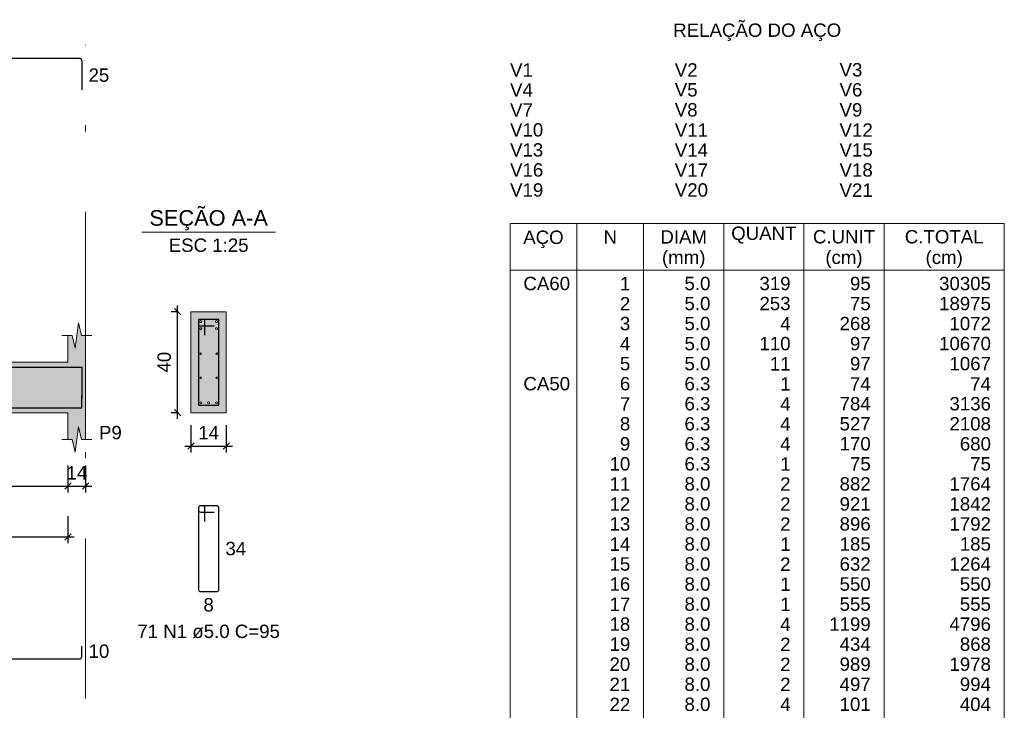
# Model space of a CAD drawing. Header units: millimetres. Extents: x 1434 to 2277, y -793 to -278.
# Tile 110 of 111: x 1911 to 1927, y -365 to -354. Entities that reach past the tile are written whole.
import ezdxf

# ---------------------------------------------------------------- set-up
doc = ezdxf.new("R2010")
doc.units = ezdxf.units.MM
doc.linetypes.add('DASHDOT', pattern=[25.4, 12.7, -6.35, 0, -6.35])
for name, color, linetype, lineweight in [('Descrição da armadura', 7, 'Continuous', 5), ('DT-Barras na forma', 1, 'Continuous', 30), ('DT-Barras no corte', 5, 'Continuous', 5), ('DT-Barras rebatidas', 1, 'Continuous', 30), ('DT-Cotas', 9, 'Continuous', 5), ('DT-Forma', 5, 'Continuous', 5), ('DT-Hachura forma vigas', 252, 'Continuous', 5), ('DT-Hachura seção vigas', 252, 'Continuous', 5), ('DT-Pontilhado', 9, 'DASHDOT', 5), ('DT-Relação do aço', 250, 'Continuous', 5), ('DT-Textos', 7, 'Continuous', 5), ('Textos armaduras', 7, 'Continuous', 5)]:
    doc.layers.add(name, color=color, linetype=linetype, lineweight=lineweight)
doc.styles.add('ARIAL', font='arial.ttf')
doc.styles.get("Standard").update_dxf_attribs({"font": 'arial.ttf'})
doc.dimstyles.new('UM_25.000000', dxfattribs={"dimtxt": 0.18, "dimasz": 0.1, "dimexe": 0.1, "dimexo": 0.2, "dimgap": 0, "dimtad": 1, "dimtih": 1, "dimtoh": 1, "dimdec": 1, "dimlfac": 25, "dimzin": 0, "dimdsep": 46, "dimtxsty": 'Standard', "dimcen": 0.09, "dimdle": 0.1, "dimadec": 1, "dimazin": 2, "dimtfac": 1, "dimtdec": 4, "dimtofl": 0, "dimtmove": 0, "dimatfit": 3, "dimfxl": 1, "dimtolj": 1, "dimarcsym": 0})
doc.dimstyles.new('UM_50.000000', dxfattribs={"dimtxt": 0.18, "dimasz": 0.1, "dimexe": 0.1, "dimexo": 0.2, "dimgap": 0, "dimtad": 1, "dimtih": 1, "dimtoh": 1, "dimdec": 1, "dimlfac": 50, "dimzin": 0, "dimdsep": 46, "dimtxsty": 'Standard', "dimcen": 0.09, "dimdle": 0.1, "dimadec": 1, "dimazin": 2, "dimtfac": 1, "dimtdec": 4, "dimtofl": 0, "dimtmove": 0, "dimatfit": 3, "dimfxl": 1, "dimtolj": 1, "dimarcsym": 0})

# ---------------------------------------------------------------- blocks, each defined once
blk = doc.blocks.new('_Oblique')
at = {"color": 0, "linetype": 'ByBlock', "lineweight": -2}
blk.add_line((-0.5, -0.5), (0.5, 0.5), dxfattribs=at)
blk = doc.blocks.new('*D1434')
at = {"layer": 'DT-Cotas', "color": 0, "lineweight": -2, "transparency": 16777216}
for p, q in [((1907.958, -361.309), (1907.958, -361.738)), ((1912.117, -361.309), (1912.117, -361.738)), ((1907.858, -361.638), (1912.217, -361.638))]:
    blk.add_line(p, q, dxfattribs=at)
at = {"layer": 'DT-Cotas', "color": 0, "lineweight": -2, "transparency": 16777216, "xscale": 0.1, "yscale": 0.1, "zscale": 0.1, "rotation": 180}
blk.add_blockref('_Oblique', (1907.958, -361.638), dxfattribs=at)
at = {"layer": 'DT-Cotas', "color": 0, "lineweight": -2, "transparency": 16777216, "xscale": 0.1, "yscale": 0.1, "zscale": 0.1}
blk.add_blockref('_Oblique', (1912.117, -361.638), dxfattribs=at)
at = {"layer": 'DT-Cotas', "color": 7, "transparency": 16777216, "insert": (1910.037, -361.427), "char_height": 0.2118, "attachment_point": 5, "rotation": 0.0057, "style": 'ARIAL'}
blk.add_mtext('\\A1;208', dxfattribs=at)
blk = doc.blocks.new('*D1435')
at = {"layer": 'DT-Cotas', "color": 0, "lineweight": -2, "transparency": 16777216}
for p, q in [((1912.117, -361.309), (1912.117, -361.738)), ((1912.397, -361.309), (1912.397, -361.738)), ((1912.017, -361.638), (1912.497, -361.638))]:
    blk.add_line(p, q, dxfattribs=at)
at = {"layer": 'DT-Cotas', "color": 0, "lineweight": -2, "transparency": 16777216, "xscale": 0.1, "yscale": 0.1, "zscale": 0.1, "rotation": 180}
blk.add_blockref('_Oblique', (1912.117, -361.638), dxfattribs=at)
at = {"layer": 'DT-Cotas', "color": 0, "lineweight": -2, "transparency": 16777216, "xscale": 0.1, "yscale": 0.1, "zscale": 0.1}
blk.add_blockref('_Oblique', (1912.397, -361.638), dxfattribs=at)
at = {"layer": 'DT-Cotas', "color": 7, "transparency": 16777216, "insert": (1912.257, -361.427), "char_height": 0.2118, "attachment_point": 5, "rotation": 0.0057, "style": 'ARIAL'}
blk.add_mtext('\\A1;14', dxfattribs=at)
blk = doc.blocks.new('*D1440')
at = {"layer": 'DT-Cotas', "color": 0, "lineweight": -2, "transparency": 16777216}
for p, q in [((1907.958, -362.114), (1907.958, -362.543)), ((1912.117, -362.114), (1912.117, -362.543)), ((1907.858, -362.443), (1912.217, -362.443))]:
    blk.add_line(p, q, dxfattribs=at)
at = {"layer": 'DT-Cotas', "color": 0, "lineweight": -2, "transparency": 16777216, "xscale": 0.1, "yscale": 0.1, "zscale": 0.1, "rotation": 180}
blk.add_blockref('_Oblique', (1907.958, -362.443), dxfattribs=at)
at = {"layer": 'DT-Cotas', "color": 0, "lineweight": -2, "transparency": 16777216, "xscale": 0.1, "yscale": 0.1, "zscale": 0.1}
blk.add_blockref('_Oblique', (1912.117, -362.443), dxfattribs=at)
at = {"layer": 'DT-Cotas', "color": 7, "transparency": 16777216, "insert": (1910.037, -362.231), "char_height": 0.2118, "attachment_point": 5, "rotation": 0.0057, "style": 'ARIAL'}
blk.add_mtext('\\A1;208', dxfattribs=at)
blk = doc.blocks.new('*D1424')
at = {"layer": 'DT-Cotas', "color": 0, "lineweight": -2, "transparency": 16777216}
for p, q in [((1913.867, -358.873), (1913.755, -358.873)), ((1913.855, -360.573), (1913.855, -358.773)), ((1913.867, -360.473), (1913.755, -360.473))]:
    blk.add_line(p, q, dxfattribs=at)
at = {"layer": 'DT-Cotas', "color": 0, "lineweight": -2, "transparency": 16777216, "xscale": 0.1, "yscale": 0.1, "zscale": 0.1}
for p, rotation in [((1913.855, -358.873), 90), ((1913.855, -360.473), 270)]:
    blk.add_blockref('_Oblique', p, dxfattribs=dict(at, rotation=rotation))
at = {"layer": 'DT-Cotas', "color": 7, "transparency": 16777216, "insert": (1913.643, -359.673), "char_height": 0.2118, "attachment_point": 5, "rotation": 90, "style": 'ARIAL'}
blk.add_mtext('\\A1;40', dxfattribs=at)
blk = doc.blocks.new('*D1425')
at = {"layer": 'DT-Cotas', "color": 0, "lineweight": -2, "transparency": 16777216}
for p, q in [((1914.067, -360.673), (1914.067, -361.103)), ((1914.627, -360.673), (1914.627, -361.103)), ((1913.967, -361.003), (1914.727, -361.003))]:
    blk.add_line(p, q, dxfattribs=at)
at = {"layer": 'DT-Cotas', "color": 0, "lineweight": -2, "transparency": 16777216, "xscale": 0.1, "yscale": 0.1, "zscale": 0.1, "rotation": 180}
blk.add_blockref('_Oblique', (1914.067, -361.003), dxfattribs=at)
at = {"layer": 'DT-Cotas', "color": 0, "lineweight": -2, "transparency": 16777216, "xscale": 0.1, "yscale": 0.1, "zscale": 0.1}
blk.add_blockref('_Oblique', (1914.627, -361.003), dxfattribs=at)
at = {"layer": 'DT-Cotas', "color": 7, "transparency": 16777216, "insert": (1914.347, -360.791), "char_height": 0.2118, "attachment_point": 5, "rotation": 0.0057, "style": 'ARIAL'}
blk.add_mtext('\\A1;14', dxfattribs=at)

msp = doc.modelspace()

# ---------------------------------------------------------------- hatches: boundary and pattern name
at = {"layer": 'DT-Hachura forma vigas', "linetype": 'Continuous'}
msp.add_hatch(color=256, dxfattribs=at).paths.add_polyline_path([(1902.6058, -360.3735), (1902.2058, -360.3735), (1902.2058, -359.6735), (1900.0608, -359.6735), (1899.4608, -359.6735), (1895.9608, -359.6735), (1895.9608, -360.4735), (1899.4608, -360.4735), (1899.4608, -360.8971), (1899.6858, -360.8971), (1899.7358, -361.0971), (1899.7858, -360.6971), (1899.8358, -360.8971), (1900.0608, -360.8971), (1900.0608, -360.4735), (1902.2058, -360.4735), (1902.6058, -360.4735), (1907.3576, -360.4735), (1907.3576, -360.8971), (1907.5826, -360.8971), (1907.6326, -361.0971), (1907.6826, -360.6971), (1907.7326, -360.8971), (1907.9576, -360.8971), (1907.9576, -360.4735), (1912.1168, -360.4735), (1912.1168, -360.8971), (1912.1818, -360.8971), (1912.2318, -361.0971), (1912.2818, -360.6971), (1912.3318, -360.8971), (1912.3968, -360.8971), (1912.3968, -360.4735), (1912.3968, -359.6735), (1912.3968, -359.2499), (1912.3318, -359.2499), (1912.2818, -359.0499), (1912.2318, -359.4499), (1912.1818, -359.2499), (1912.1168, -359.2499), (1912.1168, -359.6735), (1907.9576, -359.6735), (1907.9576, -359.2499), (1907.7326, -359.2499), (1907.6826, -359.0499), (1907.6326, -359.4499), (1907.5826, -359.2499), (1907.3576, -359.2499), (1907.3576, -359.6735), (1902.6058, -359.6735), (1902.6058, -360.3735)])
at = {"layer": 'DT-Hachura seção vigas', "linetype": 'Continuous'}
msp.add_hatch(color=256, dxfattribs=at).paths.add_polyline_path([(1914.0669, -360.4735), (1914.0669, -360.4735), (1914.6269, -360.4735), (1914.6269, -358.8735), (1914.0669, -358.8735), (1914.0669, -360.4735)])

# ---------------------------------------------------------------- linework, layer by layer
at = {"layer": 'DT-Barras na forma'}
for p, q in [((1914.2869, -358.9935), (1914.1869, -358.9935)), ((1914.1869, -358.9935), (1914.1869, -360.3535)), ((1914.5069, -358.9935), (1914.1869, -358.9935)), ((1914.1869, -358.9935), (1914.1869, -359.0935)), ((1914.2869, -359.2435), (1914.2869, -358.9935)), ((1914.5069, -360.3535), (1914.5069, -358.9935)), ((1914.1869, -359.0935), (1914.4369, -359.0935)), ((1914.1869, -360.3535), (1914.5069, -360.3535))]:
    msp.add_line(p, q, dxfattribs=at)
for points in [[(1904.1132, -359.7515), (1912.3368, -359.7515), (1912.3368, -360.2551)], [(1899.8608, -360.3955), (1912.3368, -360.3955), (1912.3368, -360.1955)]]:
    msp.add_lwpolyline(points, dxfattribs=at)
at = {"layer": 'DT-Barras no corte'}
for centre, radius in [((1914.2229, -359.0295), 0.016), ((1914.4709, -359.0295), 0.016), ((1914.2229, -359.1415), 0.016), ((1914.4709, -359.1415), 0.016), ((1914.2195, -359.5388), 0.0126), ((1914.4743, -359.5388), 0.0126), ((1914.2195, -359.9201), 0.0126), ((1914.4743, -359.9201), 0.0126), ((1914.2229, -360.3175), 0.016), ((1914.3469, -360.3175), 0.016), ((1914.4709, -360.3175), 0.016)]:
    msp.add_circle(centre, radius, dxfattribs=at)
at = {"layer": 'DT-Barras rebatidas'}
for p, q in [((1904.1132, -354.8518), (1912.2968, -354.8518)), ((1912.3368, -354.8918), (1912.3368, -355.3554)), ((1914.1869, -361.9802), (1914.1869, -363.2802)), ((1914.1869, -361.9802), (1914.1869, -362.0202)), ((1914.2569, -361.9502), (1914.2169, -361.9502)), ((1914.4769, -361.9502), (1914.2169, -361.9502)), ((1914.2869, -362.2002), (1914.2869, -361.9802)), ((1914.5069, -363.2802), (1914.5069, -361.9802)), ((1914.2169, -362.0502), (1914.4369, -362.0502)), ((1914.2169, -363.3102), (1914.4769, -363.3102)), ((1912.3368, -364.3373), (1912.3368, -364.1773)), ((1899.8608, -364.3773), (1912.2968, -364.3773))]:
    msp.add_line(p, q, dxfattribs=at)
for centre, radius, start, end in [((1912.2968, -354.8918), 0.04, 0, 90), ((1914.2169, -361.9802), 0.03, 90, 180), ((1914.2169, -361.9802), 0.03, 90, 180), ((1914.2169, -362.0202), 0.03, 180, 270), ((1914.2569, -361.9802), 0.03, 0, 90), ((1914.4769, -361.9802), 0.03, 0, 90), ((1914.2169, -363.2802), 0.03, 180, 270), ((1914.4769, -363.2802), 0.03, 270, 0), ((1912.2968, -364.3373), 0.04, 270, 0)]:
    msp.add_arc(centre, radius, start, end, dxfattribs=at)
at = {"layer": 'DT-Forma'}
for p, q in [((1914.6269, -358.8735), (1914.0669, -358.8735)), ((1914.0669, -358.8735), (1914.0669, -358.8735)), ((1914.0669, -358.8735), (1914.0669, -360.4735)), ((1914.6269, -360.4735), (1914.6269, -358.8735)), ((1914.6269, -358.8735), (1914.6269, -358.8735)), ((1912.2318, -359.4499), (1912.2818, -359.0499)), ((1912.2818, -359.0499), (1912.3318, -359.2499)), ((1912.0168, -359.2499), (1912.1818, -359.2499)), ((1912.1168, -359.6735), (1912.1168, -359.2499)), ((1912.1818, -359.2499), (1912.2318, -359.4499)), ((1912.3318, -359.2499), (1912.4968, -359.2499)), ((1912.3968, -359.2499), (1912.3968, -359.6735)), ((1907.9576, -359.6735), (1912.1168, -359.6735)), ((1907.9576, -360.4735), (1912.1168, -360.4735)), ((1912.1168, -360.4735), (1912.1168, -360.8971)), ((1912.3968, -360.8971), (1912.3968, -360.4735)), ((1914.0669, -360.4735), (1914.6269, -360.4735)), ((1914.0669, -360.4735), (1914.0669, -360.4735)), ((1914.6269, -360.4735), (1914.6269, -360.4735)), ((1912.2318, -361.0971), (1912.2818, -360.6971)), ((1912.2818, -360.6971), (1912.3318, -360.8971)), ((1912.0168, -360.8971), (1912.1818, -360.8971)), ((1912.1818, -360.8971), (1912.2318, -361.0971)), ((1912.3318, -360.8971), (1912.4968, -360.8971))]:
    msp.add_line(p, q, dxfattribs=at)
at = {"layer": 'DT-Forma', "linetype": 'Continuous'}
msp.add_line((1912.3968, -359.6735), (1912.3968, -360.4735), dxfattribs=at)
at = {"layer": 'DT-Pontilhado', "ltscale": 0.2}
msp.add_line((1912.3968, -365.0068), (1912.3968, -354.64), dxfattribs=at)
at = {"layer": 'DT-Relação do aço', "linetype": 'Continuous'}
for p, q in [((1919.1258, -357.4746), (1926.9624, -357.4746)), ((1919.1258, -357.4746), (1919.1258, -379.29)), ((1920.1848, -357.4746), (1920.1848, -379.29)), ((1921.2438, -357.4746), (1921.2438, -379.29)), ((1922.5146, -357.4746), (1922.5146, -379.29)), ((1923.7854, -357.4746), (1923.7854, -379.29)), ((1925.0562, -357.4746), (1925.0562, -379.29)), ((1926.9624, -357.4746), (1926.9624, -379.29)), ((1919.1258, -358.2159), (1926.9624, -358.2159))]:
    msp.add_line(p, q, dxfattribs=at)
at = {"layer": 'DT-Textos'}
msp.add_line((1913.2879, -357.6086), (1915.4059, -357.6086), dxfattribs=at)

# ---------------------------------------------------------------- texts
at = {"layer": 'Descrição da armadura', "linetype": 'Continuous', "insert": (1914.3469, -364.0515), "char_height": 0.2118, "width": 4.534748, "attachment_point": 8, "line_spacing_factor": 0.798, "style": 'ARIAL'}
msp.add_mtext('71 N1 ø5.0 C=95', dxfattribs=at)
at = {"layer": 'DT-Relação do aço', "linetype": 'Continuous', "char_height": 0.2118, "line_spacing_factor": 0.798, "style": 'ARIAL'}
for s, insert, width, attachment_point in [('RELAÇÃO DO AÇO', (1923.0444, -354.5796), 5.340655, 8), ('V1', (1919.1258, -355.1448), 0.725664, 7), ('V2', (1921.738, -355.1448), 0.725664, 7), ('V3', (1924.3502, -355.1448), 0.725664, 7), ('V4', (1919.1258, -355.4625), 0.725664, 7), ('V5', (1921.738, -355.4625), 0.725664, 7), ('V6', (1924.3502, -355.4625), 0.725664, 7), ('V7', (1919.1258, -355.7802), 0.725664, 7), ('V8', (1921.738, -355.7802), 0.725664, 7), ('V9', (1924.3502, -355.7802), 0.725664, 7), ('V10', (1919.1258, -356.0979), 1.055616, 7), ('V11', (1921.738, -356.0979), 1.055616, 7), ('V12', (1924.3502, -356.0979), 1.055616, 7), ('V13', (1919.1258, -356.4156), 1.055616, 7), ('V14', (1921.738, -356.4156), 1.055616, 7), ('V15', (1924.3502, -356.4156), 1.055616, 7), ('V16', (1919.1258, -356.7333), 1.055616, 7), ('V17', (1921.738, -356.7333), 1.055616, 7), ('V18', (1924.3502, -356.7333), 1.055616, 7), ('V19', (1919.1258, -357.051), 1.055616, 7), ('V20', (1921.738, -357.051), 1.055616, 7), ('V21', (1924.3502, -357.051), 1.055616, 7), ('AÇO', (1919.6554, -357.8626), 1.285627, 8), ('N', (1920.7143, -357.7923), 0.428446, 8), ('DIAM', (1921.8792, -357.7923), 1.483193, 8), ('QUANT', (1923.15, -357.7923), 2.076471, 8), ('C.UNIT', (1924.4208, -357.7923), 1.977398, 8), ('C.TOTAL', (1926.0093, -357.7923), 2.505206, 8), ('(mm)', (1921.8794, -358.1796), 1.383541, 8), ('(cm)', (1924.4204, -358.1796), 1.185975, 8), ('(cm)', (1926.0094, -358.1796), 1.185975, 8), ('CA60', (1919.3376, -358.5336), 1.484062, 7), ('1', (1921.032, -358.5336), 0.329953, 9), ('5.0', (1922.3028, -358.5336), 0.824737, 9), ('319', (1923.5736, -358.5336), 0.989858, 9), ('95', (1924.8444, -358.5336), 0.659905, 9), ('30305', (1926.7506, -358.5336), 1.649763, 9), ('2', (1921.032, -358.8513), 0.329953, 9), ('5.0', (1922.3028, -358.8513), 0.824737, 9), ('253', (1923.5736, -358.8513), 0.989858, 9), ('75', (1924.8444, -358.8513), 0.659905, 9), ('18975', (1926.7506, -358.8513), 1.649763, 9), ('3', (1921.032, -359.169), 0.329953, 9), ('5.0', (1922.3028, -359.169), 0.824737, 9), ('4', (1923.5736, -359.169), 0.329953, 9), ('268', (1924.8444, -359.169), 0.989858, 9), ('1072', (1926.7506, -359.169), 1.31981, 9), ('4', (1921.032, -359.4867), 0.329953, 9), ('5.0', (1922.3028, -359.4867), 0.824737, 9), ('110', (1923.5736, -359.4867), 0.989858, 9), ('97', (1924.8444, -359.4867), 0.659905, 9), ('10670', (1926.7506, -359.4867), 1.649763, 9), ('5.0', (1922.3028, -359.8044), 0.824737, 9), ('97', (1924.8444, -359.8044), 0.659905, 9), ('1067', (1926.7506, -359.8044), 1.31981, 9), ('5', (1921.032, -359.8044), 0.329953, 9), ('11', (1923.5736, -359.8044), 0.659905, 9), ('CA50', (1919.3376, -360.1221), 1.484062, 7), ('6', (1921.032, -360.1221), 0.329953, 9), ('6.3', (1922.3028, -360.1221), 0.824737, 9), ('1', (1923.5736, -360.1221), 0.329953, 9), ('74', (1924.8444, -360.1221), 0.659905, 9), ('74', (1926.7506, -360.1221), 0.659905, 9), ('7', (1921.032, -360.4398), 0.329953, 9), ('6.3', (1922.3028, -360.4398), 0.824737, 9), ('4', (1923.5736, -360.4398), 0.329953, 9), ('784', (1924.8444, -360.4398), 0.989858, 9), ('3136', (1926.7506, -360.4398), 1.31981, 9), ('8', (1921.032, -360.7575), 0.329953, 9), ('6.3', (1922.3028, -360.7575), 0.824737, 9), ('4', (1923.5736, -360.7575), 0.329953, 9), ('527', (1924.8444, -360.7575), 0.989858, 9), ('2108', (1926.7506, -360.7575), 1.31981, 9), ('9', (1921.032, -361.0752), 0.329953, 9), ('6.3', (1922.3028, -361.0752), 0.824737, 9), ('4', (1923.5736, -361.0752), 0.329953, 9), ('170', (1924.8444, -361.0752), 0.989858, 9), ('680', (1926.7506, -361.0752), 0.989858, 9), ('10', (1921.032, -361.3929), 0.659905, 9), ('6.3', (1922.3028, -361.3929), 0.824737, 9), ('1', (1923.5736, -361.3929), 0.329953, 9), ('75', (1924.8444, -361.3929), 0.659905, 9), ('75', (1926.7506, -361.3929), 0.659905, 9), ('11', (1921.032, -361.7106), 0.659905, 9), ('8.0', (1922.3028, -361.7106), 0.824737, 9), ('2', (1923.5736, -361.7106), 0.329953, 9), ('882', (1924.8444, -361.7106), 0.989858, 9), ('1764', (1926.7506, -361.7106), 1.31981, 9), ('12', (1921.032, -362.0283), 0.659905, 9), ('8.0', (1922.3028, -362.0283), 0.824737, 9), ('2', (1923.5736, -362.0283), 0.329953, 9), ('921', (1924.8444, -362.0283), 0.989858, 9), ('1842', (1926.7506, -362.0283), 1.31981, 9), ('13', (1921.032, -362.346), 0.659905, 9), ('8.0', (1922.3028, -362.346), 0.824737, 9), ('2', (1923.5736, -362.346), 0.329953, 9), ('896', (1924.8444, -362.346), 0.989858, 9), ('1792', (1926.7506, -362.346), 1.31981, 9), ('14', (1921.032, -362.6637), 0.659905, 9), ('8.0', (1922.3028, -362.6637), 0.824737, 9), ('1', (1923.5736, -362.6637), 0.329953, 9), ('185', (1924.8444, -362.6637), 0.989858, 9), ('185', (1926.7506, -362.6637), 0.989858, 9), ('15', (1921.032, -362.9814), 0.659905, 9), ('8.0', (1922.3028, -362.9814), 0.824737, 9), ('2', (1923.5736, -362.9814), 0.329953, 9), ('632', (1924.8444, -362.9814), 0.989858, 9), ('1264', (1926.7506, -362.9814), 1.31981, 9), ('16', (1921.032, -363.2991), 0.659905, 9), ('8.0', (1922.3028, -363.2991), 0.824737, 9), ('1', (1923.5736, -363.2991), 0.329953, 9), ('550', (1924.8444, -363.2991), 0.989858, 9), ('550', (1926.7506, -363.2991), 0.989858, 9), ('17', (1921.032, -363.6168), 0.659905, 9), ('8.0', (1922.3028, -363.6168), 0.824737, 9), ('1', (1923.5736, -363.6168), 0.329953, 9), ('555', (1924.8444, -363.6168), 0.989858, 9), ('555', (1926.7506, -363.6168), 0.989858, 9), ('18', (1921.032, -363.9345), 0.659905, 9), ('8.0', (1922.3028, -363.9345), 0.824737, 9), ('4', (1923.5736, -363.9345), 0.329953, 9), ('1199', (1924.8444, -363.9345), 1.31981, 9), ('4796', (1926.7506, -363.9345), 1.31981, 9), ('19', (1921.032, -364.2522), 0.659905, 9), ('8.0', (1922.3028, -364.2522), 0.824737, 9), ('2', (1923.5736, -364.2522), 0.329953, 9), ('434', (1924.8444, -364.2522), 0.989858, 9), ('868', (1926.7506, -364.2522), 0.989858, 9), ('20', (1921.032, -364.5699), 0.659905, 9), ('8.0', (1922.3028, -364.5699), 0.824737, 9), ('2', (1923.5736, -364.5699), 0.329953, 9), ('989', (1924.8444, -364.5699), 0.989858, 9), ('1978', (1926.7506, -364.5699), 1.31981, 9), ('21', (1921.032, -364.8876), 0.659905, 9), ('8.0', (1922.3028, -364.8876), 0.824737, 9), ('2', (1923.5736, -364.8876), 0.329953, 9), ('497', (1924.8444, -364.8876), 0.989858, 9), ('994', (1926.7506, -364.8876), 0.989858, 9), ('22', (1921.032, -365.2053), 0.659905, 9), ('8.0', (1922.3028, -365.2053), 0.824737, 9), ('4', (1923.5736, -365.2053), 0.329953, 9), ('101', (1924.8444, -365.2053), 0.989858, 9), ('404', (1926.7506, -365.2053), 0.989858, 9)]:
    msp.add_mtext(s, dxfattribs=dict(at, insert=insert, width=width, attachment_point=attachment_point))
at = {"layer": 'DT-Textos', "line_spacing_factor": 0.798, "style": 'ARIAL'}
for s, insert, char_height, width, attachment_point in [('SEÇÃO A-A', (1914.3474, -357.5844), 0.2471, 4.137152, 8), ('ESC 1:25', (1914.3469, -357.9263), 0.2118, 2.167804, 8), ('P9', (1912.6086, -360.8971), 0.2118, 0.619479, 7)]:
    msp.add_mtext(s, dxfattribs=dict(at, insert=insert, char_height=char_height, width=width, attachment_point=attachment_point))
at = {"layer": 'Textos armaduras', "linetype": 'Continuous', "char_height": 0.2118, "attachment_point": 7, "line_spacing_factor": 0.798, "style": 'ARIAL'}
for s, insert, width in [('25', (1912.4427, -355.2295), 0.659905), ('34', (1914.6128, -362.7361), 0.659905), ('8', (1914.2644, -363.6279), 0.329953), ('10', (1912.4427, -364.3632), 0.659905)]:
    msp.add_mtext(s, dxfattribs=dict(at, insert=insert, width=width))

# ---------------------------------------------------------------- dimensions: what is measured, and where the dimension line sits
at = {"layer": 'DT-Cotas'}
dim = msp.add_linear_dim(base=(1913.8551, -358.8735), p1=(1914.0669, -360.4735), p2=(1914.0669, -358.8735), angle=90, dimstyle='UM_25.000000', override={"dimtxt": 0.2118, "dimasz": 0.1, "dimexe": 0.1, "dimexo": 0.2, "dimtad": 1, "dimtih": 0, "dimtoh": 0, "dimdec": 1, "dimlfac": 25, "dimzin": 8, "dimtxsty": 'ARIAL', "dimblk": 'Oblique', "dimblk1": 'Oblique', "dimblk2": 'Oblique', "dimsah": 1, "dimdle": 0.1, "dimse1": 0, "dimse2": 0, "dimclrt": 7, "dimadec": 1, "dimazin": 3, "dimtmove": 2, "dimldrblk": 'Oblique'}, dxfattribs=at)
dim.commit()
dim.dimension.update_dxf_attribs({"geometry": '*D1424', "text_midpoint": (1913.6433, -359.6735), "dimtype": 160, "text_rotation": 90})
for base, p1, p2, dimstyle, override, picture, middle in [((1914.6269, -361.003), (1914.0669, -360.4735), (1914.6269, -360.4735), 'UM_25.000000', {"dimtxt": 0.2118, "dimasz": 0.1, "dimexe": 0.1, "dimexo": 0.2, "dimtad": 1, "dimtih": 0, "dimtoh": 0, "dimdec": 1, "dimlfac": 25, "dimzin": 8, "dimtxsty": 'ARIAL', "dimblk": 'Oblique', "dimblk1": 'Oblique', "dimblk2": 'Oblique', "dimsah": 1, "dimdle": 0.1, "dimse1": 0, "dimse2": 0, "dimclrt": 7, "dimadec": 1, "dimazin": 3, "dimtmove": 2, "dimldrblk": 'Oblique'}, '*D1425', (1914.3469, -360.7912)), ((1912.1168, -361.6384), (1907.9576, -361.1089), (1912.1168, -361.1089), 'UM_50.000000', {"dimtxt": 0.2118, "dimasz": 0.1, "dimexe": 0.1, "dimexo": 0.2, "dimtad": 1, "dimtih": 0, "dimtoh": 0, "dimdec": 1, "dimlfac": 50, "dimzin": 8, "dimtxsty": 'ARIAL', "dimblk": 'Oblique', "dimblk1": 'Oblique', "dimblk2": 'Oblique', "dimsah": 1, "dimdle": 0.1, "dimse1": 0, "dimse2": 0, "dimclrt": 7, "dimadec": 1, "dimazin": 3, "dimtmove": 2, "dimldrblk": 'Oblique'}, '*D1434', (1910.0372, -361.4266)), ((1912.3968, -361.6384), (1912.1168, -361.1089), (1912.3968, -361.1089), 'UM_50.000000', {"dimtxt": 0.2118, "dimasz": 0.1, "dimexe": 0.1, "dimexo": 0.2, "dimtad": 1, "dimtih": 0, "dimtoh": 0, "dimdec": 1, "dimlfac": 50, "dimzin": 8, "dimtxsty": 'ARIAL', "dimblk": 'Oblique', "dimblk1": 'Oblique', "dimblk2": 'Oblique', "dimsah": 1, "dimdle": 0.1, "dimse1": 0, "dimse2": 0, "dimclrt": 7, "dimadec": 1, "dimazin": 3, "dimtmove": 2, "dimldrblk": 'Oblique'}, '*D1435', (1912.2568, -361.4266)), ((1912.1168, -362.4432), (1907.9576, -361.9137), (1912.1168, -361.9137), 'UM_50.000000', {"dimtxt": 0.2118, "dimasz": 0.1, "dimexe": 0.1, "dimexo": 0.2, "dimtad": 1, "dimtih": 0, "dimtoh": 0, "dimdec": 1, "dimlfac": 50, "dimzin": 8, "dimtxsty": 'ARIAL', "dimblk": 'Oblique', "dimblk1": 'Oblique', "dimblk2": 'Oblique', "dimsah": 1, "dimdle": 0.1, "dimse1": 0, "dimse2": 0, "dimclrt": 7, "dimadec": 1, "dimazin": 3, "dimtmove": 2, "dimldrblk": 'Oblique'}, '*D1440', (1910.0372, -362.2314))]:
    dim = msp.add_linear_dim(base=base, p1=p1, p2=p2, dimstyle=dimstyle, override=override, dxfattribs=at)
    dim.commit()
    dim.dimension.update_dxf_attribs({"geometry": picture, "text_midpoint": middle, "dimtype": 160, "text_rotation": 0.00573})

doc.saveas('drawing.dxf')
